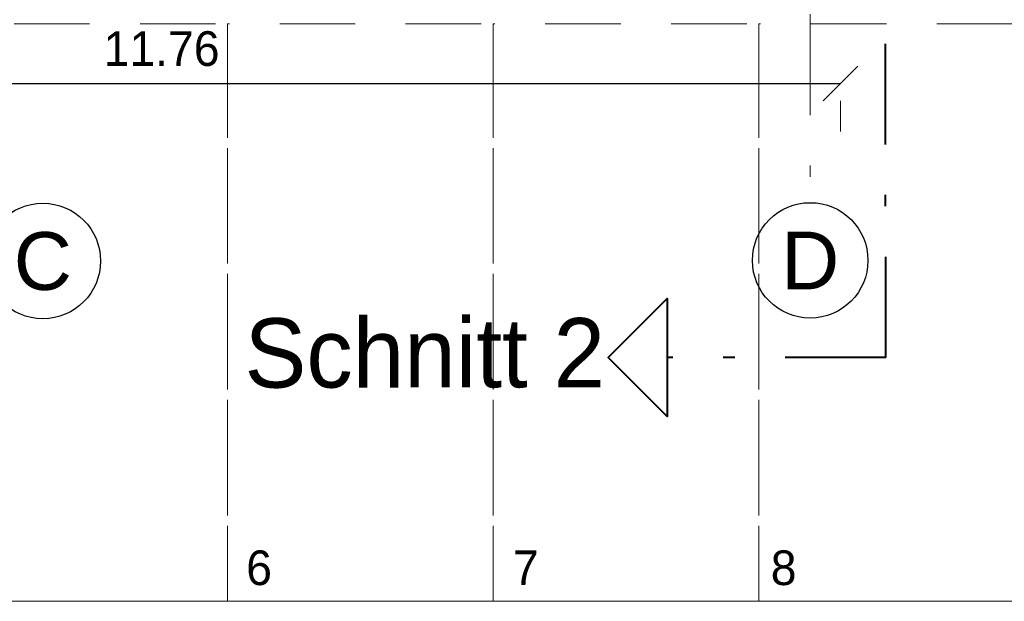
# Model space of a CAD drawing. Header units: metres. Extents: x -11.9 to 34.9, y 35 to 73.8.
# Tile 7 of 19: x 9.8 to 18.3, y 35 to 40. Entities that reach past the tile are written whole.
import ezdxf
from ezdxf.enums import TextEntityAlignment as Align

# ---------------------------------------------------------------- set-up
doc = ezdxf.new("R2010")
doc.units = ezdxf.units.M
doc.header["$MEASUREMENT"] = 0
for name, pattern in [('DGN Style 1', [0.655184, 0.00109, -0.654094]), ('DGN Style 2', [1.090157, 0.654094, -0.436063]), ('DGN Style 4', [1.745341, 0.872126, -0.436063, 0.00109, -0.436063])]:
    doc.linetypes.add(name, pattern=pattern)
doc.layers.get('0').update_dxf_attribs({"lineweight": 0})
for name, color, linetype, lineweight in [('052_aa_vkehr', 2, 'Continuous', 13), ('053_aa_platz', 7, 'DGN Style 1', 0), ('603_bemaßung 1 100', 54, 'Continuous', 0), ('721_beschrif_01', 54, 'Continuous', 0), ('901_raster_01', 7, 'DGN Style 4', 0), ('961_schnittlinie_01', 1, 'DGN Style 4', 40)]:
    doc.layers.add(name, color=color, linetype=linetype, lineweight=lineweight)
doc.styles.add('Style-Arial', font='ARIAL.TTF')
doc.styles.add('Style-Rotis SemiSans Light 45', font='Rotis SemiSans Light 45.shx')
doc.dimstyles.get("Standard").update_dxf_attribs({"dimtxt": 0.18, "dimasz": 0.18, "dimexe": 0.18, "dimexo": 0.0625, "dimgap": 0.09, "dimtad": 0, "dimtih": 1, "dimtoh": 1, "dimdec": 4, "dimzin": 0, "dimdsep": 46, "dimtxsty": 'Standard', "dimcen": 0.09, "dimadec": 0, "dimazin": 0, "dimtfac": 1, "dimtdec": 4, "dimtofl": 0, "dimtmove": 0, "dimatfit": 3, "dimfxl": 0, "dimtolj": 1, "dimtzin": 0, "dimarcsym": 0})

# ---------------------------------------------------------------- blocks, each defined once
blk = doc.blocks.new('_Oblique')
at = {"color": 0, "linetype": 'ByBlock', "lineweight": -2}
blk.add_line((0.5, 0.5), (-0.5, -0.5), dxfattribs=at)
blk = doc.blocks.new('*D43')
at = {"layer": '603_bemaßung 1 100', "color": 54, "linetype": 'Continuous', "lineweight": 0}
for p, q in [((5.1291, 40.0807), (5.1291, 39.3307)), ((16.8881, 39.0647), (16.8881, 39.3307))]:
    blk.add_line(p, q, dxfattribs=at)
at = {"layer": '603_bemaßung 1 100', "color": 0, "linetype": 'Continuous', "lineweight": -2}
blk.add_line((5.1291, 39.4807), (16.8881, 39.4807), dxfattribs=at)
at = {"layer": 'Defpoints', "color": 0, "linetype": 'Continuous', "lineweight": 0}
for p in [(5.1291, 42.7907), (16.8881, 41.7747), (16.8881, 39.4807)]:
    blk.add_point(p, dxfattribs=at)
at = {"layer": '603_bemaßung 1 100', "color": 0, "linetype": 'Continuous', "lineweight": -2, "xscale": 0.3, "yscale": 0.3, "zscale": 0.3, "rotation": 180}
blk.add_blockref('_Oblique', (5.1291, 39.4807), dxfattribs=at)
at = {"layer": '603_bemaßung 1 100', "color": 0, "linetype": 'Continuous', "lineweight": -2, "xscale": 0.3, "yscale": 0.3, "zscale": 0.3}
blk.add_blockref('_Oblique', (16.8881, 39.4807), dxfattribs=at)
at = {"layer": '603_bemaßung 1 100', "color": 0, "linetype": 'Continuous', "lineweight": 0, "insert": (11.0086, 39.7807), "char_height": 0.3, "attachment_point": 5, "style": 'Style-Rotis SemiSans Light 45'}
blk.add_mtext('11.76', dxfattribs=at)

msp = doc.modelspace()

# ---------------------------------------------------------------- linework, layer by layer
at = {"layer": '052_aa_vkehr', "linetype": 'DGN Style 2', "lineweight": 0, "flags": 128}
for points in [[(9.2805, 34.9965), (9.2805, 39.9965), (11.5805, 39.9965), (11.5805, 34.9965)], [(11.5805, 34.9965), (11.5805, 39.9965), (13.8805, 39.9965), (13.8805, 34.9965)], [(13.8805, 34.9965), (13.8805, 39.9965), (16.1805, 39.9965), (16.1805, 34.9965)], [(16.1805, 34.9965), (16.1805, 39.9965), (18.4805, 39.9965), (18.4805, 34.9965)]]:
    msp.add_lwpolyline(points, close=True, dxfattribs=at)
at = {"layer": '053_aa_platz', "color": 7, "linetype": 'Continuous', "lineweight": 0}
msp.add_line((23.4402, 34.9965), (-3.8792, 34.9965), dxfattribs=at)
at = {"layer": '901_raster_01'}
msp.add_line((16.6024, 67.7435), (16.6245, 38.4484), dxfattribs=at)
at = {"layer": '901_raster_01', "linetype": 'Continuous', "lineweight": 30}
for centre in [(9.9799, 37.9434), (16.6249, 37.9484)]:
    msp.add_circle(centre, 0.5, dxfattribs=at)
at = {"layer": '961_schnittlinie_01'}
for q in [(17.2711, 47.821), (15.3857, 37.1072)]:
    msp.add_line((17.2792, 37.1087), q, dxfattribs=at)
at = {"layer": '961_schnittlinie_01', "linetype": 'Continuous', "flags": 128}
msp.add_lwpolyline([(15.3857, 37.1072), (15.3861, 36.5971), (14.8756, 37.1068), (15.3853, 37.6173)], close=True, dxfattribs=at)

# ---------------------------------------------------------------- texts
at = {"layer": '721_beschrif_01', "linetype": 'Continuous', "lineweight": 0, "char_height": 0.3, "attachment_point": 1, "line_spacing_factor": 0.722892, "style": 'Style-Rotis SemiSans Light 45'}
for s, insert in [('6', (11.7411, 35.4371)), ('7', (14.051, 35.4371)), ('8', (16.2832, 35.4371))]:
    msp.add_mtext(s, dxfattribs=dict(at, insert=insert))
at = {"layer": '901_raster_01', "color": 7, "linetype": 'Continuous', "lineweight": 0, "style": 'Style-Arial'}
for s, p in [('C', (9.9799, 37.9434)), ('D', (16.6249, 37.9484))]:
    msp.add_text(s, height=0.5, rotation=0.04334, dxfattribs=at).set_placement(p, align=Align.MIDDLE_CENTER)
at = {"layer": '961_schnittlinie_01', "linetype": 'Continuous', "lineweight": 0, "style": 'Style-Rotis SemiSans Light 45'}
msp.add_text('Schnitt 2', height=0.6, rotation=0.04334, dxfattribs=at).set_placement((14.8485, 37.4493), align=Align.TOP_RIGHT)

# ---------------------------------------------------------------- dimensions: what is measured, and where the dimension line sits
at = {"layer": '603_bemaßung 1 100', "color": 54, "linetype": 'Continuous', "lineweight": 0}
dim = msp.add_linear_dim(base=(16.8881, 39.4807), p1=(5.1291, 42.7907), p2=(16.8881, 41.7747), dimstyle='Standard', override={"dimtxt": 0.3, "dimasz": 0.3, "dimexe": 0.15, "dimexo": 2.709999, "dimgap": 0.15, "dimtad": 1, "dimtih": 0, "dimtoh": 0, "dimdec": 2, "dimzin": 11, "dimtxsty": 'Style-Rotis SemiSans Light 45', "dimblk": 'Oblique', "dimclre": 54, "dimtdec": 2, "dimtofl": 1, "dimtolj": 0, "dimtzin": 11, "dimlwe": 0}, dxfattribs=at)
dim.commit()
dim.dimension.update_dxf_attribs({"geometry": '*D43', "text_midpoint": (11.0086, 39.7807)})

doc.saveas('drawing.dxf')
